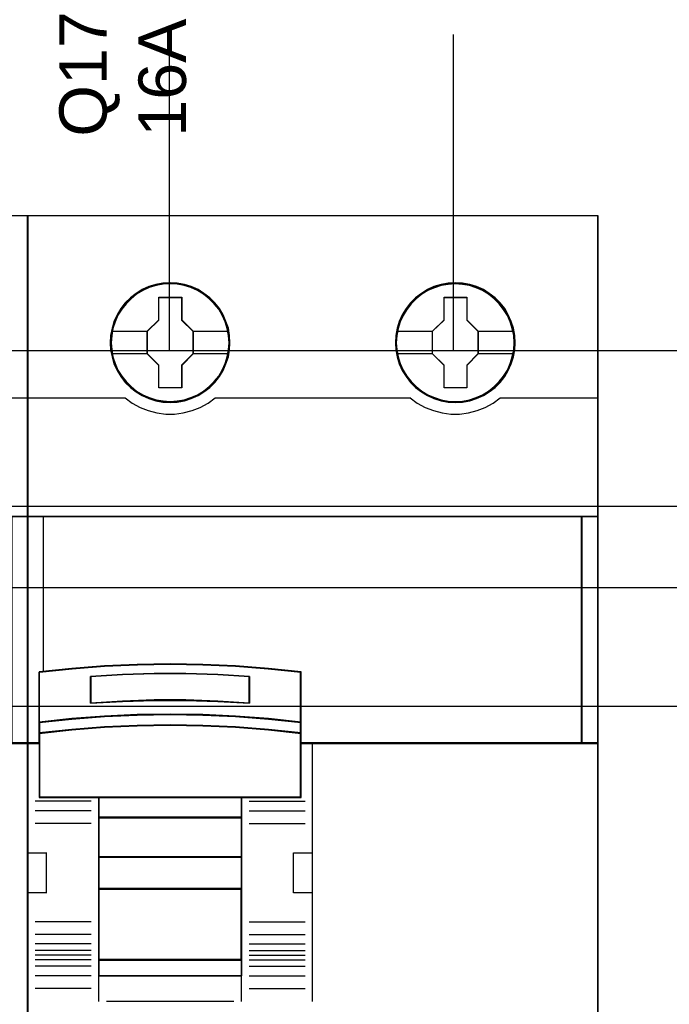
# Model space of a CAD drawing. Extents: x -631805 to -376315, y -40155 to 84873.
# Tile 19 of 256: x -617598 to -617188, y -34968 to -34346. Entities that reach past the tile are written whole.
import ezdxf

# ---------------------------------------------------------------- set-up
doc = ezdxf.new("R2010")
doc.units = 0
doc.header["$MEASUREMENT"] = 0
doc.layers.get('0').update_dxf_attribs({"color": 252})
for name, color, linetype in [('30', 7, 'Continuous'), ('45', 8, 'Continuous'), ('50', 7, 'Continuous')]:
    doc.layers.add(name, color=color, linetype=linetype)
doc.styles.get("Standard").update_dxf_attribs({"font": 'arial.ttf', "bigfont": 'BIGFONT.SHX'})

# ---------------------------------------------------------------- blocks, each defined once
blk = doc.blocks.new('*U1026')
at = {"layer": '50', "color": 7}
for points in [[(61.983887, -477.51456), (386.017439, -477.51456)], [(61.983887, -477.51456), (386.017439, -477.51456)], [(259.952696, -477.55693), (259.952696, -457.544965)], [(277.886958, -477.55693), (277.886958, -457.544965)], [(61.983887, -487.347089), (386.017439, -487.347089), (386.017439, -533.64975), (61.983887, -533.64975), (61.983887, -487.347089)]]:
    blk.add_lwpolyline(points, dxfattribs=at)
blk = doc.blocks.new('*U1027')
at = {"layer": '30', "color": 7}
blk.add_lwpolyline([(51.981526, -492.476529), (396.088727, -492.476529), (396.088727, -528.454107), (51.981526, -528.454107), (51.981526, -492.476529)], close=True, dxfattribs=at)
for points in [[(51.981526, -492.476529), (396.088727, -492.476529), (396.088727, -528.454107), (51.981526, -528.454107), (51.981526, -492.476529)], [(51.981526, -499.973403), (396.088727, -499.973403), (396.088727, -520.957234), (51.981526, -520.957234), (51.981526, -499.973403)]]:
    blk.add_lwpolyline(points, dxfattribs=at)
blk = doc.blocks.new('*U1032')
at = {"layer": '45', "color": 7}
for points in [[(251.026655, -468.992858), (214.975209, -468.992858), (214.975209, -551.996037), (251.026655, -551.996037), (251.026655, -468.992858)], [(249.982147, -487.995883), (249.982147, -502.319651), (251.026655, -502.319651), (251.026655, -487.995883), (249.982147, -487.995883)]]:
    blk.add_lwpolyline(points, close=True, dxfattribs=at)
at = {"layer": '45', "color": 139}
blk.add_lwpolyline([(251.026655, -468.992858), (214.975209, -468.992858), (214.975209, -551.996037), (251.026655, -551.996037), (251.026655, -468.992858)], close=True, dxfattribs=at)
at = {"layer": '45', "color": 59}
blk.add_lwpolyline([(251.010749, -469.008747), (214.991115, -469.008747), (214.991115, -551.977501), (251.010749, -551.977501), (251.010749, -469.008747)], close=True, dxfattribs=at)
at = {"layer": '45', "color": 139}
for points in [[(244.812626, -480.493713), (251.026655, -480.493713)], [(214.975209, -487.995883), (251.026655, -487.995883)], [(251.026655, -502.282577), (232.236108, -502.282577)]]:
    blk.add_lwpolyline(points, dxfattribs=at)
at = {"layer": '45', "color": 140}
for points in [[(249.982147, -487.995883), (249.982147, -502.319651), (251.026655, -502.319651), (251.026655, -487.995883), (249.982147, -487.995883)], [(250.000704, -488.011772), (250.000704, -502.303762), (251.010749, -502.303762), (251.010749, -488.011772), (250.000704, -488.011772)]]:
    blk.add_lwpolyline(points, close=True, dxfattribs=at)
blk = doc.blocks.new('*U1033')
at = {"layer": '45', "color": 7}
for points in [[(287.027732, -468.992858), (250.976286, -468.992858), (250.976286, -551.996037), (287.027732, -551.996037), (287.027732, -468.992858)], [(263.772839, -477.012853), (263.745165, -476.559656), (263.673213, -476.100932), (263.518239, -475.669842), (263.34666, -475.249805), (263.108664, -474.857402), (262.82639, -474.503687), (262.499838, -474.183133), (262.134541, -473.901266), (261.76371, -473.658087), (261.331997, -473.470176), (260.900283, -473.337533), (260.44643, -473.254631), (259.998112, -473.232524), (259.538725, -473.254631), (259.101476, -473.337533), (258.653158, -473.470176), (258.238049, -473.658087), (257.845079, -473.901266), (257.485317, -474.183133), (257.15323, -474.503687), (256.893095, -474.857402), (256.649564, -475.249805), (256.444777, -475.669842), (256.328546, -476.100932), (256.23999, -476.559656), (256.206781, -477.012853), (256.23999, -477.466051), (256.328546, -477.908195), (256.444777, -478.344812), (256.649564, -478.759321), (256.893095, -479.151724), (257.15323, -479.516493), (257.485317, -479.842574), (257.845079, -480.118914), (258.238049, -480.356566), (258.653158, -480.53895), (259.101476, -480.67712), (259.538725, -480.765549), (259.998112, -480.787656), (260.44643, -480.765549), (260.900283, -480.67712), (261.331997, -480.53895), (261.76371, -480.356566), (262.134541, -480.118914), (262.499838, -479.842574), (262.82639, -479.516493), (263.108664, -479.151724), (263.34666, -478.759321), (263.518239, -478.344812), (263.673213, -477.908195), (263.745165, -477.466051), (263.772839, -477.012853)], [(263.772839, -477.012853), (263.745165, -476.559656), (263.673213, -476.100932), (263.518239, -475.669842), (263.34666, -475.249805), (263.108664, -474.857402), (262.82639, -474.503687), (262.499838, -474.183133), (262.134541, -473.901266), (261.76371, -473.658087), (261.331997, -473.470176), (260.900283, -473.337533), (260.44643, -473.254631), (259.998112, -473.232524), (259.538725, -473.254631), (259.101476, -473.337533), (258.653158, -473.470176), (258.238049, -473.658087), (257.845079, -473.901266), (257.485317, -474.183133), (257.15323, -474.503687), (256.893095, -474.857402), (256.649564, -475.249805), (256.444777, -475.669842), (256.328546, -476.100932), (256.23999, -476.559656), (256.206781, -477.012853), (256.23999, -477.466051), (256.328546, -477.908195), (256.444777, -478.344812), (256.649564, -478.759321), (256.893095, -479.151724), (257.15323, -479.516493), (257.485317, -479.842574), (257.845079, -480.118914), (258.238049, -480.356566), (258.653158, -480.53895), (259.101476, -480.67712), (259.538725, -480.765549), (259.998112, -480.787656), (260.44643, -480.765549), (260.900283, -480.67712), (261.331997, -480.53895), (261.76371, -480.356566), (262.134541, -480.118914), (262.499838, -479.842574), (262.82639, -479.516493), (263.108664, -479.151724), (263.34666, -478.759321), (263.518239, -478.344812), (263.673213, -477.908195), (263.745165, -477.466051), (263.772839, -477.012853)], [(281.783982, -477.012853), (281.761842, -476.559656), (281.689888, -476.100932), (281.534909, -475.669842), (281.352255, -475.249805), (281.125322, -474.857402), (280.843039, -474.503687), (280.516476, -474.183133), (280.145634, -473.901266), (279.780326, -473.65256), (279.348599, -473.470176), (278.916872, -473.337533), (278.463005, -473.254631), (278.003604, -473.232524), (277.555272, -473.254631), (277.10694, -473.337533), (276.658608, -473.470176), (276.243486, -473.65256), (275.861574, -473.901266), (275.501801, -474.183133), (275.169704, -474.503687), (274.898491, -474.857402), (274.654953, -475.249805), (274.461229, -475.669842), (274.344995, -476.100932), (274.256435, -476.559656), (274.223226, -477.012853), (274.256435, -477.466051), (274.344995, -477.908195), (274.461229, -478.344812), (274.654953, -478.759321), (274.898491, -479.151724), (275.169704, -479.516493), (275.501801, -479.842574), (275.861574, -480.118914), (276.243486, -480.356566), (276.658608, -480.53895), (277.10694, -480.67712), (277.555272, -480.765549), (278.003604, -480.787656), (278.463005, -480.765549), (278.916872, -480.67712), (279.348599, -480.53895), (279.780326, -480.356566), (280.145634, -480.118914), (280.516476, -479.842574), (280.843039, -479.516493), (281.125322, -479.151724), (281.352255, -478.759321), (281.534909, -478.344812), (281.689888, -477.908195), (281.761842, -477.466051), (281.783982, -477.012853)], [(281.783982, -477.012853), (281.761842, -476.559656), (281.689888, -476.100932), (281.534909, -475.669842), (281.352255, -475.249805), (281.125322, -474.857402), (280.843039, -474.503687), (280.516476, -474.183133), (280.145634, -473.901266), (279.780326, -473.65256), (279.348599, -473.470176), (278.916872, -473.337533), (278.463005, -473.254631), (278.003604, -473.232524), (277.555272, -473.254631), (277.10694, -473.337533), (276.658608, -473.470176), (276.243486, -473.65256), (275.861574, -473.901266), (275.501801, -474.183133), (275.169704, -474.503687), (274.898491, -474.857402), (274.654953, -475.249805), (274.461229, -475.669842), (274.344995, -476.100932), (274.256435, -476.559656), (274.223226, -477.012853), (274.256435, -477.466051), (274.344995, -477.908195), (274.461229, -478.344812), (274.654953, -478.759321), (274.898491, -479.151724), (275.169704, -479.516493), (275.501801, -479.842574), (275.861574, -480.118914), (276.243486, -480.356566), (276.658608, -480.53895), (277.10694, -480.67712), (277.555272, -480.765549), (278.003604, -480.787656), (278.463005, -480.765549), (278.916872, -480.67712), (279.348599, -480.53895), (279.780326, -480.356566), (280.145634, -480.118914), (280.516476, -479.842574), (280.843039, -479.516493), (281.125322, -479.151724), (281.352255, -478.759321), (281.534909, -478.344812), (281.689888, -477.908195), (281.761842, -477.466051), (281.783982, -477.012853)], [(281.768076, -477.011517), (281.746037, -476.560384), (281.67441, -476.10375), (281.520138, -475.674624), (281.338317, -475.256502), (281.112418, -474.865887), (280.831421, -474.513784), (280.506347, -474.19469), (280.137195, -473.914108), (279.773553, -473.666535), (279.343794, -473.484982), (278.914035, -473.352943), (278.462237, -473.270419), (278.004929, -473.248413), (277.558641, -473.270419), (277.112353, -473.352943), (276.666065, -473.484982), (276.252835, -473.666535), (275.872663, -473.914108), (275.514531, -474.19469), (275.183947, -474.513784), (274.91397, -474.865887), (274.671542, -475.256502), (274.478701, -475.674624), (274.362997, -476.10375), (274.274841, -476.560384), (274.241783, -477.011517), (274.274841, -477.462649), (274.362997, -477.902778), (274.478701, -478.337406), (274.671542, -478.750027), (274.91397, -479.140641), (275.183947, -479.503748), (275.514531, -479.828343), (275.872663, -480.103424), (276.252835, -480.339993), (276.666065, -480.521547), (277.112353, -480.659087), (277.558641, -480.747113), (278.004929, -480.769119), (278.462237, -480.747113), (278.914035, -480.659087), (279.343794, -480.521547), (279.773553, -480.339993), (280.137195, -480.103424), (280.506347, -479.828343), (280.831421, -479.503748), (281.112418, -479.140641), (281.338317, -478.750027), (281.520138, -478.337406), (281.67441, -477.902778), (281.746037, -477.462649), (281.768076, -477.011517)], [(259.283723, -474.140834), (260.728538, -474.140834), (260.728538, -475.574198), (261.442578, -476.288112), (261.442578, -477.721475), (260.728538, -478.446458), (260.728538, -479.868753), (259.283723, -479.868753), (259.283723, -478.446458), (258.552948, -477.721475), (258.552948, -476.288112), (259.283723, -475.574198), (259.283723, -474.140834)], [(259.283723, -474.140834), (260.728538, -474.140834), (260.728538, -474.140834), (260.728538, -475.574198), (260.728538, -475.574198), (261.442578, -476.288112), (261.442578, -476.288112), (261.442578, -477.721475), (261.442578, -477.721475), (260.728538, -478.446458), (260.728538, -478.446458), (260.728538, -479.868753), (260.728538, -479.868753), (259.283723, -479.868753), (259.283723, -479.868753), (259.283723, -478.446458), (259.283723, -478.446458), (258.552948, -477.721475), (258.552948, -477.721475), (258.552948, -476.288112), (258.552948, -476.288112), (259.283723, -475.574198), (259.283723, -475.574198), (259.283723, -474.140834), (259.283723, -474.140834)], [(259.293565, -474.156723), (260.721148, -474.156723), (260.721148, -475.582134), (261.426672, -476.292088), (261.426672, -477.717499), (260.721148, -478.43846), (260.721148, -479.852864), (259.293565, -479.852864), (259.293565, -478.43846), (258.571505, -477.717499), (258.571505, -476.292088), (259.293565, -475.582134), (259.293565, -474.156723)], [(277.295142, -474.140834), (278.734379, -474.140834), (278.734379, -475.574198), (279.448419, -476.288112), (279.448419, -477.721475), (278.734379, -478.446458), (278.734379, -479.868753), (277.295142, -479.868753), (277.295142, -478.446458), (276.558789, -477.721475), (276.558789, -476.288112), (277.295142, -475.574198), (277.295142, -474.140834)], [(277.295142, -474.140834), (278.734379, -474.140834), (278.734379, -474.140834), (278.734379, -475.574198), (278.734379, -475.574198), (279.448419, -476.288112), (279.448419, -476.288112), (279.448419, -477.721475), (279.448419, -477.721475), (278.734379, -478.446458), (278.734379, -478.446458), (278.734379, -479.868753), (278.734379, -479.868753), (277.295142, -479.868753), (277.295142, -479.868753), (277.295142, -478.446458), (277.295142, -478.446458), (276.558789, -477.721475), (276.558789, -477.721475), (276.558789, -476.288112), (276.558789, -476.288112), (277.295142, -475.574198), (277.295142, -475.574198), (277.295142, -474.140834), (277.295142, -474.140834)], [(277.302942, -474.156723), (278.726334, -474.156723), (278.726334, -475.582134), (279.432512, -476.292088), (279.432512, -477.717499), (278.726334, -478.43846), (278.726334, -479.852864), (277.302942, -479.852864), (277.302942, -478.43846), (276.574695, -477.717499), (276.574695, -476.292088), (277.302942, -475.582134), (277.302942, -474.156723)], [(286.017687, -487.995883), (250.976286, -487.995883), (250.976286, -502.319651), (251.72607, -502.319651), (251.72607, -501.685612), (251.72607, -501.001953), (251.72607, -497.826244), (253.787978, -497.605709), (255.849885, -497.451334), (257.917306, -497.357607), (259.99024, -497.324526), (262.05766, -497.357607), (264.119568, -497.451334), (266.192502, -497.605709), (268.254409, -497.826244), (268.254409, -501.001953), (268.254409, -501.685612), (268.254409, -502.319651), (268.993167, -502.319651), (286.017687, -502.319651), (286.017687, -487.995883)], [(285.983224, -487.995883), (285.983224, -502.319651), (287.027732, -502.319651), (287.027732, -487.995883), (285.983224, -487.995883)], [(262.067614, -500.531746), (264.131946, -500.620552), (266.207317, -500.781513), (268.271648, -501.003528), (268.271648, -497.806517), (266.207317, -497.584502), (264.131946, -497.429092), (262.067614, -497.334735), (259.997763, -497.301433), (257.922392, -497.334735), (255.852541, -497.429092), (253.78821, -497.584502), (251.723878, -497.806517), (251.723878, -501.003528), (253.78821, -500.781513), (255.852541, -500.620552), (257.922392, -500.531746), (259.997763, -500.503995), (262.067614, -500.531746)], [(265.016175, -498.090159), (265.016175, -499.782737), (263.009961, -499.665041), (260.998219, -499.608995), (258.997532, -499.608995), (256.98579, -499.665041), (254.974049, -499.782737), (254.974049, -498.090159), (256.98579, -497.966859), (258.997532, -497.905208), (260.998219, -497.905208), (263.009961, -497.966859), (265.016175, -498.090159)], [(260.998219, -499.608995), (263.009961, -499.665041), (265.016175, -499.782737), (265.016175, -498.090159), (263.009961, -497.966859), (260.998219, -497.905208), (258.997532, -497.905208), (256.98579, -497.966859), (254.974049, -498.090159), (254.974049, -499.782737), (256.98579, -499.665041), (258.997532, -499.608995), (260.998219, -499.608995)], [(260.995042, -499.596047), (263.00041, -499.651144), (265.000269, -499.766848), (265.000269, -498.102917), (263.00041, -497.981704), (260.995042, -497.921097), (259.000692, -497.921097), (256.995323, -497.981704), (254.989955, -498.102917), (254.989955, -499.766848), (256.995323, -499.651144), (259.000692, -499.596047), (260.995042, -499.596047)], [(264.131946, -501.301356), (266.207317, -501.460047), (268.271648, -501.686747), (268.271648, -500.983976), (266.207317, -500.757276), (264.131946, -500.592918), (262.067614, -500.502238), (259.997763, -500.4739), (257.922392, -500.502238), (255.852541, -500.592918), (253.78821, -500.757276), (251.723878, -500.983976), (251.723878, -501.686747), (253.78821, -501.460047), (255.852541, -501.301356), (257.922392, -501.205009), (259.997763, -501.171004), (262.067614, -501.205009), (264.131946, -501.301356)], [(264.123998, -501.295565), (266.195379, -501.450097), (268.255742, -501.670858), (268.255742, -500.9865), (266.195379, -500.76574), (264.123998, -500.605688), (262.063635, -500.517384), (259.997763, -500.489789), (257.926382, -500.517384), (255.86051, -500.605688), (253.800147, -500.76574), (251.739784, -500.9865), (251.739784, -501.670858), (253.800147, -501.450097), (255.86051, -501.295565), (257.926382, -501.201742), (259.997763, -501.168628), (262.063635, -501.201742), (264.123998, -501.295565)], [(251.723878, -502.293525), (251.723878, -505.746339), (255.477208, -505.746339), (264.507279, -505.746339), (268.271648, -505.746339), (268.271648, -502.293525), (268.271648, -501.656167), (266.207317, -501.434477), (264.131946, -501.279295), (262.067614, -501.185077), (259.997763, -501.151823), (257.922392, -501.185077), (255.852541, -501.279295), (253.78821, -501.434477), (251.723878, -501.656167), (251.723878, -502.293525)], [(251.739784, -502.301517), (251.739784, -505.730451), (255.485899, -505.730451), (264.49861, -505.730451), (268.255742, -505.730451), (268.255742, -502.301517), (268.255742, -501.668568), (266.195379, -501.448411), (264.123998, -501.294302), (262.063635, -501.200736), (259.997763, -501.167712), (257.926382, -501.200736), (255.86051, -501.294302), (253.800147, -501.448411), (251.739784, -501.668568), (251.739784, -502.301517)], [(264.51513, -505.709266), (255.469793, -505.709266), (255.469793, -507.022741), (264.51513, -507.022741), (264.51513, -505.709266)], [(264.499223, -505.727803), (255.485699, -505.727803), (255.485699, -507.004204), (264.499223, -507.004204), (264.499223, -505.727803)], [(264.51513, -506.985667), (255.469793, -506.985667), (255.469793, -509.511989), (264.51513, -509.511989), (264.51513, -506.985667)], [(264.499223, -507.001556), (255.485699, -507.001556), (255.485699, -509.4961), (264.499223, -509.4961), (264.499223, -507.001556)], [(264.51513, -509.477563), (255.469793, -509.477563), (255.469793, -511.519276), (264.51513, -511.519276), (264.51513, -509.477563)], [(264.499223, -509.493452), (255.485699, -509.493452), (255.485699, -511.503387), (264.499223, -511.503387), (264.499223, -509.493452)], [(264.51513, -511.484851), (255.469793, -511.484851), (255.469793, -516.013163), (264.51513, -516.013163), (264.51513, -511.484851)], [(264.499223, -511.500739), (255.485699, -511.500739), (255.485699, -515.997275), (264.499223, -515.997275), (264.499223, -511.500739)], [(264.51513, -515.978738), (255.469793, -515.978738), (255.469793, -517.008863), (264.51513, -517.008863), (264.51513, -515.978738)], [(264.499223, -515.994626), (255.485699, -515.994626), (255.485699, -516.992974), (264.499223, -516.992974), (264.499223, -515.994626)]]:
    blk.add_lwpolyline(points, close=True, dxfattribs=at)
at = {"layer": '45', "color": 139}
for points in [[(287.027732, -468.992858), (250.976286, -468.992858), (250.976286, -551.996037), (287.027732, -551.996037), (287.027732, -468.992858)], [(263.72247, -477.012969), (263.689263, -476.559771), (263.600711, -476.117627), (263.478952, -475.692063), (263.29078, -475.28308), (263.063866, -474.90173), (262.776073, -474.548015), (262.466142, -474.232987), (262.106401, -473.95112), (261.718987, -473.718995), (261.31497, -473.53661), (260.88328, -473.403967), (260.446056, -473.321065), (259.997763, -473.293431), (259.54947, -473.321065), (259.106712, -473.403967), (258.675022, -473.53661), (258.271005, -473.718995), (257.883591, -473.95112), (257.529384, -474.232987), (257.219453, -474.548015), (256.942729, -474.90173), (256.704746, -475.28308), (256.516574, -475.692063), (256.383746, -476.117627), (256.306264, -476.559771), (256.273057, -477.012969), (256.306264, -477.455113), (256.383746, -477.897257), (256.516574, -478.322821), (256.704746, -478.737331), (256.942729, -479.124207), (257.219453, -479.466869), (257.529384, -479.787423), (257.883591, -480.06929), (258.271005, -480.295889), (258.675022, -480.478274), (259.106712, -480.610917), (259.54947, -480.693819), (259.997763, -480.721453), (260.446056, -480.693819), (260.88328, -480.610917), (261.31497, -480.478274), (261.718987, -480.295889), (262.106401, -480.06929), (262.466142, -479.787423), (262.776073, -479.466869), (263.063866, -479.124207), (263.29078, -478.737331), (263.478952, -478.322821), (263.600711, -477.897257), (263.689263, -477.455113), (263.72247, -477.012969)], [(281.723008, -477.012738), (281.695335, -476.565067), (281.60678, -476.122923), (281.473949, -475.697359), (281.291305, -475.288376), (281.05885, -474.907027), (280.782117, -474.553311), (280.466641, -474.232757), (280.106889, -473.95089), (279.724998, -473.724291), (279.315433, -473.541906), (278.894799, -473.409263), (278.452027, -473.326361), (278.00372, -473.298727), (277.555413, -473.326361), (277.107106, -473.409263), (276.686472, -473.541906), (276.276908, -473.724291), (275.895017, -473.95089), (275.540799, -474.232757), (275.214254, -474.553311), (274.948591, -474.907027), (274.7106, -475.288376), (274.522422, -475.697359), (274.40066, -476.122923), (274.312105, -476.565067), (274.278897, -477.012738), (274.312105, -477.460409), (274.40066, -477.902553), (274.522422, -478.328117), (274.7106, -478.742627), (274.948591, -479.123976), (275.214254, -479.472165), (275.540799, -479.787193), (275.895017, -480.06906), (276.276908, -480.301185), (276.686472, -480.48357), (277.107106, -480.616213), (277.555413, -480.699115), (278.00372, -480.726749), (278.452027, -480.699115), (278.894799, -480.616213), (279.315433, -480.48357), (279.724998, -480.301185), (280.106889, -480.06906), (280.466641, -479.787193), (280.782117, -479.472165), (281.05885, -479.123976), (281.291305, -478.742627), (281.473949, -478.328117), (281.60678, -477.902553), (281.695335, -477.460409), (281.723008, -477.012738)], [(286.001781, -488.011772), (250.992192, -488.011772), (250.992192, -502.303762), (251.741296, -502.303762), (251.741296, -501.67113), (251.741296, -500.988987), (251.741296, -497.820324), (253.801331, -497.600278), (255.861367, -497.446246), (257.926911, -497.352726), (259.997963, -497.319719), (262.063506, -497.352726), (264.123542, -497.446246), (266.194594, -497.600278), (268.254629, -497.820324), (268.254629, -500.988987), (268.254629, -501.67113), (268.254629, -502.303762), (268.992717, -502.303762), (286.001781, -502.303762), (286.001781, -488.011772)], [(251.739784, -502.301517), (251.739784, -505.730451), (255.485899, -505.730451), (264.49861, -505.730451), (268.255742, -505.730451), (268.255742, -502.301517), (268.255742, -501.668568), (266.195379, -501.448411), (264.123998, -501.294302), (262.063635, -501.200736), (259.997763, -501.167712), (257.926382, -501.200736), (255.86051, -501.294302), (253.800147, -501.448411), (251.739784, -501.668568), (251.739784, -502.301517)], [(264.512479, -511.482202), (255.467142, -511.482202), (255.467142, -516.015811), (264.512479, -516.015811), (264.512479, -511.482202)], [(264.493921, -511.500739), (255.485699, -511.500739), (255.485699, -515.997275), (264.493921, -515.997275), (264.493921, -511.500739)]]:
    blk.add_lwpolyline(points, close=True, dxfattribs=at)
at = {"layer": '45', "color": 59}
for points in [[(287.009175, -469.008747), (250.992192, -469.008747), (250.992192, -551.977501), (287.009175, -551.977501), (287.009175, -469.008747)], [(262.067614, -500.531746), (264.131946, -500.620552), (266.207317, -500.781513), (268.271648, -501.003528), (268.271648, -497.806517), (266.207317, -497.584502), (264.131946, -497.429092), (262.067614, -497.334735), (259.997763, -497.301433), (257.922392, -497.334735), (255.852541, -497.429092), (253.78821, -497.584502), (251.723878, -497.806517), (251.723878, -501.003528), (253.78821, -500.781513), (255.852541, -500.620552), (257.922392, -500.531746), (259.997763, -500.503995), (262.067614, -500.531746)], [(265.016175, -498.090159), (265.016175, -499.782737), (263.009961, -499.665041), (260.998219, -499.608995), (258.997532, -499.608995), (256.98579, -499.665041), (254.974049, -499.782737), (254.974049, -498.090159), (256.98579, -497.966859), (258.997532, -497.905208), (260.998219, -497.905208), (263.009961, -497.966859), (265.016175, -498.090159)], [(260.998219, -499.608995), (263.009961, -499.665041), (265.016175, -499.782737), (265.016175, -498.090159), (263.009961, -497.966859), (260.998219, -497.905208), (258.997532, -497.905208), (256.98579, -497.966859), (254.974049, -498.090159), (254.974049, -499.782737), (256.98579, -499.665041), (258.997532, -499.608995), (260.998219, -499.608995)], [(260.995042, -499.596047), (263.00041, -499.651144), (265.000269, -499.766848), (265.000269, -498.102917), (263.00041, -497.981704), (260.995042, -497.921097), (259.000692, -497.921097), (256.995323, -497.981704), (254.989955, -498.102917), (254.989955, -499.766848), (256.995323, -499.651144), (259.000692, -499.596047), (260.995042, -499.596047)], [(264.131946, -501.301356), (266.207317, -501.460047), (268.271648, -501.686747), (268.271648, -500.983976), (266.207317, -500.757276), (264.131946, -500.592918), (262.067614, -500.502238), (259.997763, -500.4739), (257.922392, -500.502238), (255.852541, -500.592918), (253.78821, -500.757276), (251.723878, -500.983976), (251.723878, -501.686747), (253.78821, -501.460047), (255.852541, -501.301356), (257.922392, -501.205009), (259.997763, -501.171004), (262.067614, -501.205009), (264.131946, -501.301356)], [(264.123998, -501.295565), (266.195379, -501.450097), (268.255742, -501.670858), (268.255742, -500.9865), (266.195379, -500.76574), (264.123998, -500.605688), (262.063635, -500.517384), (259.997763, -500.489789), (257.926382, -500.517384), (255.86051, -500.605688), (253.800147, -500.76574), (251.739784, -500.9865), (251.739784, -501.670858), (253.800147, -501.450097), (255.86051, -501.295565), (257.926382, -501.201742), (259.997763, -501.168628), (262.063635, -501.201742), (264.123998, -501.295565)], [(251.723878, -502.293525), (251.723878, -505.746339), (255.477208, -505.746339), (264.507279, -505.746339), (268.271648, -505.746339), (268.271648, -502.293525), (268.271648, -501.656167), (266.207317, -501.434477), (264.131946, -501.279295), (262.067614, -501.185077), (259.997763, -501.151823), (257.922392, -501.185077), (255.852541, -501.279295), (253.78821, -501.434477), (251.723878, -501.656167), (251.723878, -502.293525)], [(264.51513, -505.709266), (255.469793, -505.709266), (255.469793, -507.022741), (264.51513, -507.022741), (264.51513, -505.709266)], [(264.499223, -505.727803), (255.485699, -505.727803), (255.485699, -507.004204), (264.499223, -507.004204), (264.499223, -505.727803)], [(264.51513, -506.985667), (255.469793, -506.985667), (255.469793, -509.511989), (264.51513, -509.511989), (264.51513, -506.985667)], [(264.499223, -507.001556), (255.485699, -507.001556), (255.485699, -509.4961), (264.499223, -509.4961), (264.499223, -507.001556)], [(264.51513, -509.477563), (255.469793, -509.477563), (255.469793, -511.519276), (264.51513, -511.519276), (264.51513, -509.477563)], [(264.499223, -509.493452), (255.485699, -509.493452), (255.485699, -511.503387), (264.499223, -511.503387), (264.499223, -509.493452)], [(264.51513, -511.484851), (255.469793, -511.484851), (255.469793, -516.013163), (264.51513, -516.013163), (264.51513, -511.484851)], [(264.499223, -511.500739), (255.485699, -511.500739), (255.485699, -515.997275), (264.499223, -515.997275), (264.499223, -511.500739)], [(264.51513, -515.978738), (255.469793, -515.978738), (255.469793, -517.008863), (264.51513, -517.008863), (264.51513, -515.978738)], [(264.499223, -515.994626), (255.485699, -515.994626), (255.485699, -516.992974), (264.499223, -516.992974), (264.499223, -515.994626)]]:
    blk.add_lwpolyline(points, close=True, dxfattribs=at)
at = {"layer": '45', "color": 140}
for points in [[(263.756933, -477.011517), (263.729385, -476.560384), (263.657761, -476.10375), (263.503492, -475.674624), (263.332695, -475.256502), (263.095784, -474.865887), (262.814795, -474.513784), (262.48973, -474.19469), (262.126098, -473.914108), (261.756956, -473.672037), (261.327209, -473.484982), (260.897461, -473.352943), (260.445676, -473.270419), (259.9994, -473.248413), (259.542105, -473.270419), (259.106848, -473.352943), (258.660572, -473.484982), (258.247354, -473.672037), (257.856174, -473.914108), (257.498051, -474.19469), (257.167476, -474.513784), (256.908526, -474.865887), (256.666104, -475.256502), (256.46225, -475.674624), (256.346549, -476.10375), (256.258396, -476.560384), (256.225338, -477.011517), (256.258396, -477.462649), (256.346549, -477.902778), (256.46225, -478.337406), (256.666104, -478.750027), (256.908526, -479.140641), (257.167476, -479.503748), (257.498051, -479.828343), (257.856174, -480.103424), (258.247354, -480.339993), (258.660572, -480.521547), (259.106848, -480.659087), (259.542105, -480.747113), (259.9994, -480.769119), (260.445676, -480.747113), (260.897461, -480.659087), (261.327209, -480.521547), (261.756956, -480.339993), (262.126098, -480.103424), (262.48973, -479.828343), (262.814795, -479.503748), (263.095784, -479.140641), (263.332695, -478.750027), (263.503492, -478.337406), (263.657761, -477.902778), (263.729385, -477.462649), (263.756933, -477.011517)], [(286.017687, -487.995883), (250.976286, -487.995883), (250.976286, -502.319651), (251.72607, -502.319651), (251.72607, -501.685612), (251.72607, -501.001953), (251.72607, -497.826244), (253.787978, -497.605709), (255.849885, -497.451334), (257.917306, -497.357607), (259.99024, -497.324526), (262.05766, -497.357607), (264.119568, -497.451334), (266.192502, -497.605709), (268.254409, -497.826244), (268.254409, -501.001953), (268.254409, -501.685612), (268.254409, -502.319651), (268.993167, -502.319651), (286.017687, -502.319651), (286.017687, -487.995883)], [(285.983224, -487.995883), (285.983224, -502.319651), (287.027732, -502.319651), (287.027732, -487.995883), (285.983224, -487.995883)], [(285.99913, -488.011772), (285.99913, -502.303762), (287.009175, -502.303762), (287.009175, -488.011772), (285.99913, -488.011772)]]:
    blk.add_lwpolyline(points, close=True, dxfattribs=at)
at = {"layer": '45', "color": 7}
for points in [[(256.278359, -476.275232), (258.590063, -476.275232)], [(261.408115, -476.275232), (263.706563, -476.275232)], [(274.294804, -476.275232), (276.595903, -476.275232)], [(279.411304, -476.275232), (281.712404, -476.275232)], [(256.278359, -477.699929), (258.590063, -477.699929)], [(261.408115, -477.699929), (263.706563, -477.699929)], [(274.294804, -477.699929), (276.595903, -477.699929)], [(279.411304, -477.699929), (281.712404, -477.699929)]]:
    blk.add_lwpolyline(points, dxfattribs=at)
at = {"layer": '45', "color": 139}
for points in [[(250.976286, -480.493713), (257.185013, -480.493713)], [(257.15055, -480.493713), (257.599444, -480.829629), (258.098216, -481.097223), (258.619155, -481.302189), (259.156719, -481.45022), (259.721993, -481.518542), (260.276184, -481.518542), (260.830374, -481.45022), (261.379023, -481.302189), (261.89442, -481.097223), (262.398733, -480.829629), (262.847628, -480.493713)], [(262.810513, -480.493713), (275.190854, -480.493713)], [(275.153739, -480.493713), (275.602862, -480.829629), (276.096342, -481.097223), (276.62309, -481.302189), (277.172017, -481.45022), (277.720944, -481.518542), (278.275416, -481.518542), (278.829888, -481.45022), (279.378815, -481.302189), (279.900019, -481.097223), (280.387954, -480.829629), (280.848166, -480.493713)], [(280.811052, -480.493713), (287.027732, -480.493713)], [(250.976286, -487.995883), (287.027732, -487.995883)], [(285.983224, -502.319651), (285.983224, -487.995883)], [(268.271648, -497.836357), (266.207317, -497.601226), (264.131946, -497.436634), (262.067614, -497.336703), (259.997763, -497.301433), (257.922392, -497.336703), (255.852541, -497.436634), (253.78821, -497.601226), (251.723878, -497.836357)], [(251.723878, -497.801931), (251.723878, -505.746339)], [(265.016175, -498.122355), (263.009961, -497.977591), (260.998219, -497.905208), (258.997532, -497.905208), (256.98579, -497.977591), (254.974049, -498.122355)], [(254.974049, -499.782737), (254.974049, -498.08793)], [(264.981712, -499.782737), (264.981712, -498.08793)], [(268.237185, -505.746339), (268.237185, -497.801931)], [(265.016175, -499.782737), (263.009961, -499.644607), (260.998219, -499.57883), (258.997532, -499.57883), (256.98579, -499.644607), (254.974049, -499.782737)], [(268.271648, -501.003528), (266.207317, -500.768138), (264.131946, -500.59748), (262.067614, -500.503324), (259.997763, -500.4739), (257.922392, -500.503324), (255.852541, -500.59748), (253.78821, -500.768138), (251.723878, -501.003528)], [(268.271648, -501.686747), (266.207317, -501.451616), (264.131946, -501.287024), (262.067614, -501.187093), (259.997763, -501.151823), (257.922392, -501.187093), (255.852541, -501.287024), (253.78821, -501.451616), (251.723878, -501.686747)], [(251.758341, -502.282577), (250.976286, -502.282577)], [(287.027732, -502.282577), (268.237185, -502.282577)], [(268.974173, -502.282577), (268.974173, -518.626874)], [(255.008512, -505.968783), (251.472029, -505.968783)], [(268.271648, -505.709266), (251.723878, -505.709266)], [(255.469793, -505.709266), (255.469793, -517.008863)], [(255.469793, -505.709266), (264.51513, -505.709266)], [(264.480666, -505.709266), (264.480666, -517.008863)], [(264.981712, -505.968783), (268.526148, -505.968783)], [(255.008512, -506.572558), (251.472029, -506.572558)], [(264.981712, -506.572558), (268.526148, -506.572558)], [(255.008512, -507.372295), (251.472029, -507.372295)], [(255.469793, -506.985667), (264.51513, -506.985667)], [(264.981712, -507.372295), (268.526148, -507.372295)], [(250.976286, -509.236583), (252.206367, -509.236583)], [(252.169252, -509.236583), (252.169252, -511.762905)], [(267.786509, -511.762905), (267.786509, -509.236583)], [(267.786509, -509.236583), (269.011288, -509.236583)], [(255.469793, -509.477563), (264.51513, -509.477563)], [(250.976286, -511.728479), (252.206367, -511.728479)], [(255.467142, -511.482202), (264.512479, -511.482202)], [(255.469793, -511.484851), (264.51513, -511.484851)], [(267.786509, -511.728479), (269.011288, -511.728479)], [(255.008512, -513.592767), (251.472029, -513.592767)], [(264.981712, -513.592767), (268.526148, -513.592767)], [(255.008512, -514.395152), (251.472029, -514.395152)], [(264.981712, -514.395152), (268.526148, -514.395152)], [(255.008512, -514.988335), (251.472029, -514.988335)], [(255.008512, -515.390851), (251.472029, -515.390851)], [(264.981712, -514.988335), (268.526148, -514.988335)], [(264.981712, -515.390851), (268.526148, -515.390851)], [(255.008512, -515.692739), (251.472029, -515.692739)], [(255.008512, -515.994626), (251.472029, -515.994626)], [(255.467142, -515.976089), (264.512479, -515.976089)], [(255.469793, -515.978738), (264.51513, -515.978738)], [(264.981712, -515.692739), (268.526148, -515.692739)], [(264.981712, -515.994626), (268.526148, -515.994626)], [(255.008512, -516.391847), (251.472029, -516.391847)], [(264.981712, -516.391847), (268.526148, -516.391847)], [(255.008512, -516.990326), (251.472029, -516.990326)], [(255.469793, -516.974437), (264.51513, -516.974437)], [(255.469793, -516.974437), (255.469793, -518.626874)], [(264.480666, -516.974437), (264.480666, -518.626874)], [(264.981712, -516.990326), (268.526148, -516.990326)], [(255.008512, -517.792711), (251.472029, -517.792711)], [(264.981712, -517.792711), (268.526148, -517.792711)], [(255.970839, -518.592448), (264.019386, -518.592448)]]:
    blk.add_lwpolyline(points, dxfattribs=at)
at = {"layer": '45', "color": 140}
blk.add_lwpolyline([(251.973075, -487.995883), (251.973075, -497.804579)], dxfattribs=at)

msp = doc.modelspace()

# ---------------------------------------------------------------- block references
at = {"xscale": 10, "yscale": 10, "zscale": 10}
for name in ['*U1027', '*U1026', '*U1032']:
    msp.add_blockref(name, (-620103.09, -29779.66), dxfattribs=at)
ref = msp.add_blockref('*U1033', (-620103.09, -29779.66), dxfattribs=dict(xscale=10, yscale=10, zscale=10))
ref.add_attrib('Oznaczenie', 'Q17', (-617543.09, -34419.66), dxfattribs={"height": 30, "rotation": 90, "flags": 2})
ref.add_attrib('Pr¹d znamionowy', '16A', (-617493.09, -34419.66), dxfattribs={"height": 30, "rotation": 90, "flags": 2})

doc.saveas('drawing.dxf')
